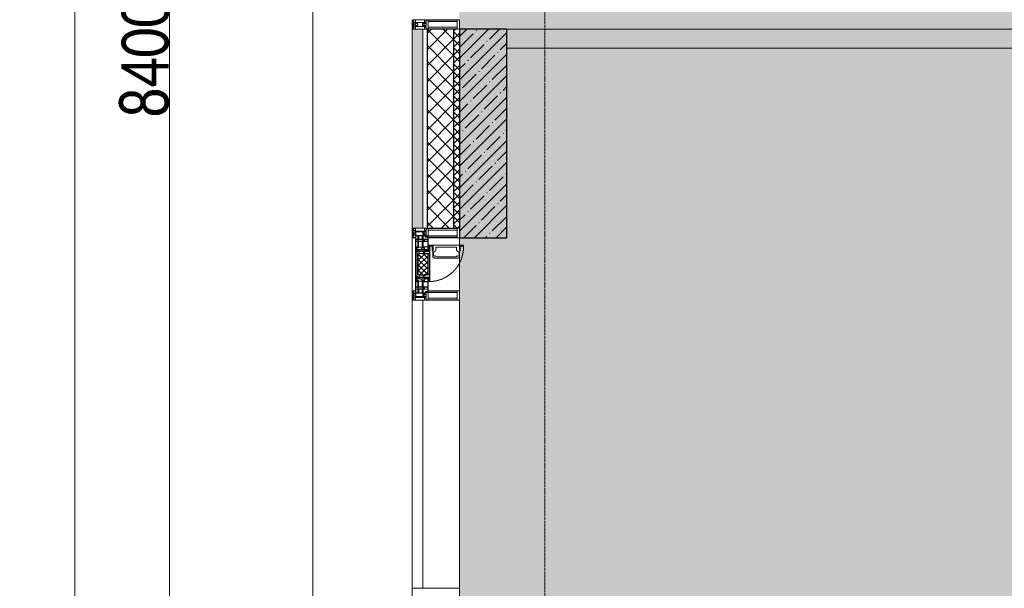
# Model space of a CAD drawing. Header units: millimetres. Extents: x -521669 to 178656, y -69521 to 500758.
# Tile 98 of 256: x -195077 to -189876, y 481613 to 484613. Entities that reach past the tile are written whole.
import ezdxf

# ---------------------------------------------------------------- set-up
doc = ezdxf.new("R2010")
doc.units = ezdxf.units.MM
doc.linetypes.add('-D1-02х01', pattern=[3, 2, -1])
doc.linetypes.add('-D1d1-15x02', pattern=[19, 15, -2, 0, -2])
doc.layers.get('Defpoints').update_dxf_attribs({"color": 31})
for name, color, linetype, lineweight in [('_0', 7, 'Continuous', 13), ('A-ANNO-DIMS', 8, 'Continuous', 5), ('A-DETL-GENF', 7, 'Continuous', 5), ('A-DETL-MBND', 7, 'Continuous', 9), ('A-GLAZ', 7, 'Continuous', 5), ('A-GLAZ-CURT', 8, 'Continuous', 5), ('A-GLAZ-CWMG', 8, 'Continuous', 5), ('A-WALL', 7, 'Continuous', 5), ('A-WALL-FNSH', 8, 'Continuous', 5), ('I-WALL', 7, 'Continuous', 5), ('S-COLS', 7, 'Continuous', 5), ('S-GRID', 7, 'Continuous', 5), ('Ограждение', 7, 'Continuous', 5)]:
    doc.layers.add(name, color=color, linetype=linetype, lineweight=lineweight)
doc.styles.add('Calibri Light', font='calibril.ttf', dxfattribs={"width": 0.8, "height": 250})
doc.dimstyles.new('2_5', dxfattribs={"dimscale": 304.8, "dimtxt": 294.337106, "dimasz": 0.492126, "dimexe": 0.492126, "dimexo": 0.492126, "dimgap": 0, "dimtad": 1, "dimdec": 0, "dimrnd": 5, "dimdsep": 46, "dimtxsty": 'Calibri Light', "dimblk1": 'OBLIQUE', "dimblk2": 'OBLIQUE', "dimsah": 1, "dimcen": 0.09, "dimdle": 0.492126, "dimazin": 0, "dimtfac": 1, "dimtdec": 4, "dimtix": 1, "dimtmove": 0, "dimatfit": 3, "dimfxl": 1, "dimtvp": 1, "dimtolj": 1, "dimtzin": 0, "dimlwd": 5, "dimlwe": 5, "dimarcsym": 2})

# ---------------------------------------------------------------- blocks, each defined once
blk = doc.blocks.new('System Panel - A_PAN_Glass_Зеркальное-V27-50_AS_M_L34')
at = {"layer": 'A-GLAZ-CURT'}
for p, q in [((760, 0), (-760, 0)), ((-760, 0), (-760, -55)), ((760, -55), (760, 0)), ((-760, -55), (760, -55))]:
    blk.add_line(p, q, dxfattribs=at)
blk = doc.blocks.new('Rectangular Mullion - R_StandardFrame_50Wx250H-3403389-50_AS_M_L34')
at = {"layer": 'A-GLAZ-CWMG'}
blk.add_line((-500, 26770), (-500, 25250), dxfattribs=at)
blk = doc.blocks.new('Rectangular Mullion - 50Wx250H-V6-50_AS_M_L34')
at = {"layer": 'A-DETL-GENF'}
for p, q in [((-25, 84), (-25, 250)), ((-25, 250), (0, 250)), ((-23, 237.3), (0, 237.3)), ((-23, 237.3), (-23, 84)), ((-14.9, 84), (-14.9, 237.3)), ((25, 250), (0, 250)), ((23, 237.3), (0, 237.3)), ((14.9, 84), (14.9, 237.3)), ((23, 237.3), (23, 73.6)), ((25, 65.2), (25, 250)), ((0, 84), (-15, 84)), ((-0.5, 73.6), (-15, 73.6)), ((-10, 71.3), (-12, 71.3)), ((-10, 57.4), (-10, 71.3)), ((-7, 65.2), (-5.9, 67.3)), ((-7, 65.2), (-7, 57)), ((-4.1, 67.3), (-5.9, 67.3)), ((-4.1, 67.3), (-2.9, 65.1)), ((-2.9, 65.1), (-2.9, 57)), ((0, 84), (23, 84)), ((0.5, 73.6), (23, 73.6)), ((4.1, 67.3), (2.9, 65.1)), ((2.9, 65.1), (2.9, 57)), ((4.1, 67.3), (5.9, 67.3)), ((7, 65.2), (5.9, 67.3)), ((7, 65.2), (7, 54.7)), ((8.7, 53), (7, 54.7)), ((8.7, 53), (10, 53)), ((10, 71.3), (14, 71.3)), ((10, 53), (10, 71.3)), ((10, 53), (10, 17)), ((14, 71.3), (14, 65.2)), ((14, 65.2), (25, 65.2)), ((-23.8, 14.6), (-25, 14.2)), ((-25, 0), (-25, 14.2)), ((-23.8, 17), (-23.8, 14.6)), ((-22.5, 10.6), (-23.8, 14.6)), ((-22.5, 10.6), (-23.7, 9.9)), ((-23.7, 1.3), (-23.7, 9.9)), ((-23.7, 1.3), (-11.8, 1.3)), ((-23.2, 10.2), (-22.5, 8)), ((-22.5, 8), (-22.5, 4.5)), ((-21.3, 4.5), (-22.5, 4.5)), ((-22.3, 17), (-22.3, 16)), ((-22.3, 16), (-21.3, 16)), ((-19.9, 17), (-21.3, 16)), ((-21.3, 4.5), (-21.3, 6.5)), ((-21.3, 6.5), (-14.2, 6.5)), ((-7.4, 16.6), (-18.4, 16.6)), ((-14.2, 6.5), (-14.2, 4.5)), ((-13.2, 4.5), (-14.2, 4.5)), ((-13.2, 4.5), (-12.2, 7.2)), ((-12.7, 7.6), (-11.3, 11.4)), ((-12.7, 7.6), (-11.8, 6.9)), ((-12.2, 9), (-12.2, 14.8)), ((-12.2, 14.8), (0, 14.8)), ((-11.8, 1.3), (-11.8, 6.9)), ((-10.5, 11.2), (-11.3, 11.4)), ((-10.5, 1.5), (-10.5, 11.2)), ((-4.8, 1.5), (-10.5, 1.5)), ((0, 8), (-4.8, 8)), ((-4.8, 1.5), (-4.8, 8)), ((-2.6, 16.8), (0, 16.8)), ((2.6, 16.8), (0, 16.8)), ((0, 14.8), (0, 16.8)), ((0, 14.8), (0, 16.8)), ((12.2, 14.8), (0, 14.8)), ((0, 0), (0, 8)), ((0, 8), (4.8, 8)), ((0, 0), (0, 8)), ((4.8, 1.5), (4.8, 8)), ((4.8, 1.5), (10.5, 1.5)), ((8.5, 23), (6, 25.5)), ((6, 18), (7.4, 18)), ((7.4, 18), (7.4, 16.6)), ((7.4, 16.6), (18.4, 16.6)), ((7.5, 18.5), (8.5, 18.5)), ((7.5, 17), (7.5, 18.5)), ((10, 17), (7.5, 17)), ((8.5, 18.5), (8.5, 23)), ((10.5, 11.2), (11.3, 11.4)), ((10.5, 1.5), (10.5, 11.2)), ((12.7, 7.6), (11.3, 11.4)), ((12.7, 7.6), (11.8, 6.9)), ((11.8, 1.3), (11.8, 6.9)), ((23.7, 1.3), (11.8, 1.3)), ((12.2, 9), (12.2, 14.8)), ((13.2, 4.5), (12.2, 7.2)), ((13.2, 4.5), (14.2, 4.5)), ((21.3, 6.5), (14.2, 6.5)), ((14.2, 6.5), (14.2, 4.5)), ((18.4, 16.6), (19, 17.6)), ((19, 17.6), (21.3, 16)), ((22.3, 16), (21.3, 16)), ((21.3, 4.5), (21.3, 6.5)), ((21.3, 4.5), (22.5, 4.5)), ((22.3, 17), (22.3, 16)), ((22.3, 17), (23.8, 17)), ((22.5, 10.6), (23.8, 14.6)), ((22.5, 10.6), (23.7, 9.9)), ((23.2, 10.2), (22.5, 8)), ((22.5, 8), (22.5, 4.5)), ((23.7, 1.3), (23.7, 9.9)), ((23.8, 17), (23.8, 14.6)), ((23.8, 14.6), (25, 14.2)), ((25, 0), (25, 14.2)), ((-25, 0), (0, 0)), ((25, 0), (0, 0))]:
    blk.add_line(p, q, dxfattribs=at)
for centre, start, end in [((-0.5, 73.1), 360, 90), ((0.5, 73.1), 90, 180)]:
    blk.add_arc(centre, 0.5, start, end, dxfattribs=at)
blk = doc.blocks.new('Rectangular Mullion - R_StandardFrame_50Wx250H-4170252-50_AS_M_L34')
at = {"layer": 'A-GLAZ-CWMG', "lineweight": 9}
for p, q in [((-50, 84), (-50, 250)), ((-50, 250), (0, 250)), ((0, 250), (0, 0)), ((-50, 0), (-50, 17)), ((0, 0), (-50, 0))]:
    blk.add_line(p, q, dxfattribs=at)
blk = doc.blocks.new('A_PAN_Створка - 383мм-V31-50_AS_M_L34')
at = {"layer": 'A-GLAZ-CURT'}
h = blk.add_hatch(dxfattribs=at)
h.set_pattern_fill('FP_21', color=256, style=0, pattern_type=2)
h.set_pattern_definition([(315, (-23960, -750), (14.142136, 14.142136), []), (45, (-23960, -750), (-14.142136, 14.142136), [])])
h.paths.add_polyline_path([(-57.2, -60.8), (-54.6, -63.4), (-53.6, -82.7), (54.6, -81.8), (55.5, -62.5), (57.2, -60.8), (57.2, -36.4), (54.9, -34.1), (54.5, -31.8), (-54.5, -31.8), (-54.9, -34.1), (-57.2, -36.4), (-57.2, -49.4)])
at = {"layer": 'A-DETL-GENF'}
for p, q in [((-70, -32.1), (-61.4, -23.5)), ((-70, -62.5), (-70, -32.1)), ((-67.8, -38.3), (-65.7, -37.4)), ((-67.8, -55.7), (-67.8, -38.3)), ((-65.7, -37.4), (-60.8, -34.7)), ((61.4, -23.5), (-61.4, -23.5)), ((-60.8, -34.7), (-57.3, -35.9)), ((-55.2, -33.8), (-57.3, -35.9)), ((-54.9, -34.1), (-57.2, -36.4)), ((-57.2, -36.4), (-57.2, -60.8)), ((-55.2, -33.8), (-54.8, -31.5)), ((-54.9, -25.8), (-53.9, -24.8)), ((-54.9, -29.5), (-54.9, -25.8)), ((-53.9, -30.5), (-54.9, -29.5)), ((-54.5, -31.8), (-54.9, -34.1)), ((0, -31.5), (-54.8, -31.5)), ((54.5, -31.8), (-54.5, -31.8)), ((-53.9, -24.8), (53.9, -24.8)), ((53.9, -30.5), (-53.9, -30.5)), ((0, -31.5), (54.8, -31.5)), ((54.9, -25.8), (53.9, -24.8)), ((53.9, -30.5), (54.9, -29.5)), ((54.9, -34.1), (54.5, -31.8)), ((55.2, -33.8), (54.8, -31.5)), ((54.9, -29.5), (54.9, -25.8)), ((57.2, -36.4), (54.9, -34.1)), ((55.2, -33.8), (57.3, -35.9)), ((57.2, -60.8), (57.2, -36.4)), ((60.8, -34.7), (57.3, -35.9)), ((65.7, -37.4), (60.8, -34.7)), ((70, -32.1), (61.4, -23.5)), ((67.8, -38.3), (65.7, -37.4)), ((67.8, -55.7), (67.8, -38.3)), ((70, -62.5), (70, -32.1)), ((-91.5, -87.5), (-73.9, -87.5)), ((-91.5, -92), (-91.5, -87.5)), ((-91.5, -92), (91.5, -92)), ((-83.4, -90.3), (-83.4, -87.5)), ((-83.4, -90.3), (-69.4, -90.3)), ((-73.9, -62.5), (-70, -62.5)), ((-73.9, -87.5), (-73.9, -62.5)), ((-69.4, -66.5), (-73.9, -66.5)), ((-73.9, -81.5), (-69.4, -81.5)), ((-69.4, -85.5), (-73.9, -85.5)), ((-69.4, -81.5), (-69.4, -66.5)), ((-69.4, -90.3), (-69.4, -85.5)), ((-61.7, -62.5), (-67.9, -62.5)), ((-67.9, -62.5), (-67.9, -89.3)), ((-67.9, -89.3), (-66.9, -90.3)), ((-66, -56.5), (-67.8, -55.7)), ((-66.9, -90.3), (-57.4, -90.3)), ((-66, -56.5), (-62, -59.1)), ((-62, -59.1), (-60.7, -61)), ((-61.7, -64.9), (-61.7, -62.5)), ((-60.1, -67.7), (-61.7, -64.9)), ((-60.7, -61), (-57.4, -61)), ((-56.4, -67.7), (-60.1, -67.7)), ((-57.4, -61), (-54.9, -63.5)), ((-57.4, -90.3), (-56.4, -89.4)), ((-57.2, -60.8), (-54.6, -63.4)), ((-56.4, -89.4), (-56.4, -67.7)), ((-54.9, -63.5), (-54.9, -81.9)), ((-54.9, -81.9), (-53.8, -83)), ((-54.9, -85.6), (-53.9, -84.6)), ((-54.9, -89.3), (-54.9, -85.6)), ((-53.9, -90.3), (-54.9, -89.3)), ((-54.6, -63.4), (-54.6, -81.8)), ((-54.6, -81.8), (-53.6, -82.7)), ((-53.9, -84.6), (53.9, -84.6)), ((53.9, -90.3), (-53.9, -90.3)), ((53.8, -83), (-53.8, -83)), ((-53.6, -82.7), (53.6, -82.7)), ((53.6, -82.7), (54.6, -81.8)), ((54.9, -81.9), (53.8, -83)), ((54.9, -85.6), (53.9, -84.6)), ((53.9, -90.3), (54.9, -89.3)), ((54.6, -63.4), (57.2, -60.8)), ((54.6, -81.8), (54.6, -63.4)), ((57.4, -61), (54.9, -63.5)), ((54.9, -63.5), (54.9, -81.9)), ((54.9, -89.3), (54.9, -85.6)), ((56.4, -67.7), (60.1, -67.7)), ((56.4, -89.4), (56.4, -67.7)), ((57.4, -90.3), (56.4, -89.4)), ((60.7, -61), (57.4, -61)), ((66.9, -90.3), (57.4, -90.3)), ((60.1, -67.7), (61.7, -64.9)), ((62, -59.1), (60.7, -61)), ((61.7, -62.5), (67.9, -62.5)), ((61.7, -64.9), (61.7, -62.5)), ((66, -56.5), (62, -59.1)), ((66, -56.5), (67.8, -55.7)), ((67.9, -89.3), (66.9, -90.3)), ((67.9, -62.5), (67.9, -89.3)), ((69.4, -66.5), (73.9, -66.5)), ((69.4, -81.5), (69.4, -66.5)), ((73.9, -81.5), (69.4, -81.5)), ((69.4, -85.5), (73.9, -85.5)), ((69.4, -90.3), (69.4, -85.5)), ((83.4, -90.3), (69.4, -90.3)), ((73.9, -62.5), (70, -62.5)), ((73.9, -87.5), (73.9, -62.5)), ((91.5, -87.5), (73.9, -87.5)), ((83.4, -90.3), (83.4, -87.5)), ((91.5, -92), (91.5, -87.5))]:
    blk.add_line(p, q, dxfattribs=at)
at = {"layer": 'A-DETL-GENF', "color": 9, "true_color": 0xc8c8c8}
for p, q in [((95.1, -87.5), (95.1, -105.1)), ((99.6, -87.5), (95.1, -87.5)), ((97.9, -95.6), (95.1, -95.6)), ((97.9, -95.6), (97.9, -109.6)), ((99.6, -270.5), (99.6, -87.5)), ((39.7, -109), (31.1, -117.6)), ((31.1, -117.6), (31.1, -240.4)), ((41.4, -123.8), (39.1, -124.2)), ((39.1, -179), (39.1, -124.2)), ((70.1, -109), (39.7, -109)), ((41.4, -123.8), (43.5, -121.7)), ((45, -113.3), (42.3, -118.2)), ((42.3, -118.2), (43.5, -121.7)), ((45.9, -111.2), (45, -113.3)), ((63.3, -111.2), (45.9, -111.2)), ((64.1, -113), (63.3, -111.2)), ((64.1, -113), (66.7, -117)), ((66.7, -117), (68.6, -118.3)), ((68.6, -118.3), (68.6, -121.6)), ((68.6, -121.6), (71.1, -124.1)), ((70.1, -105.1), (70.1, -109)), ((95.1, -105.1), (70.1, -105.1)), ((71.1, -124.1), (89.5, -124.1)), ((74.1, -109.6), (74.1, -105.1)), ((89.1, -109.6), (74.1, -109.6)), ((89.1, -105.1), (89.1, -109.6)), ((89.5, -124.1), (90.6, -125.2)), ((90.6, -125.2), (90.6, -232.8)), ((93.1, -109.6), (93.1, -105.1)), ((97.9, -109.6), (93.1, -109.6)), ((39.1, -179), (39.1, -233.8)), ((39.7, -249), (31.1, -240.4)), ((41.4, -234.2), (39.1, -233.8)), ((70.1, -249), (39.7, -249)), ((41.4, -234.2), (43.5, -236.3)), ((42.3, -239.8), (43.5, -236.3)), ((45, -244.7), (42.3, -239.8)), ((45.9, -246.8), (45, -244.7)), ((63.3, -246.8), (45.9, -246.8)), ((64.1, -245), (63.3, -246.8)), ((64.1, -245), (66.7, -241)), ((66.7, -241), (68.6, -239.7)), ((68.6, -236.4), (71.1, -233.9)), ((68.6, -239.7), (68.6, -236.4)), ((70.1, -252.9), (70.1, -249)), ((95.1, -252.9), (70.1, -252.9)), ((71.1, -233.9), (89.5, -233.9)), ((74.1, -248.4), (74.1, -252.9)), ((89.1, -248.4), (74.1, -248.4)), ((89.1, -252.9), (89.1, -248.4)), ((89.5, -233.9), (90.6, -232.8)), ((93.1, -248.4), (93.1, -252.9)), ((97.9, -248.4), (93.1, -248.4)), ((95.1, -270.5), (95.1, -252.9)), ((97.9, -262.4), (97.9, -248.4)), ((97.9, -262.4), (95.1, -262.4)), ((99.6, -270.5), (95.1, -270.5))]:
    blk.add_line(p, q, dxfattribs=at)
at = {"layer": 'A-GLAZ'}
for p, q in [((-67.9, -17), (-171, -17)), ((-171, -17), (-171, -57)), ((-171, -18.5), (-153.5, -18.5)), ((-153.5, -18.5), (-152, -20)), ((-152, -20), (-152, -73.5)), ((-150.5, -17), (-150.5, -29.4)), ((-132.4, -18.6), (-150.5, -18.6)), ((-150.5, -29.4), (-132.4, -29.4)), ((-150.5, -33.6), (-150.5, -68)), ((-136.3, -33.6), (-150.5, -33.6)), ((-137.2, -31), (-135.8, -35)), ((-132.5, -31), (-137.2, -31)), ((-137.2, -54.8), (-135.8, -50.8)), ((-132.1, -36.8), (-135.8, -35)), ((-132.1, -49), (-135.8, -50.8)), ((-132.5, -31.9), (-133.4, -33.7)), ((-133.4, -33.7), (-130.1, -35.3)), ((-133.4, -52), (-130.1, -50.4)), ((-132.5, -31.9), (-132.5, -31)), ((-132.4, -29.4), (-132.4, -18.6)), ((-132.1, -49), (-132.1, -36.8)), ((-131, -18.2), (-131, -29.5)), ((-120.8, -18.2), (-131, -18.2)), ((-131, -29.5), (-120.8, -29.5)), ((-131, -30.9), (-131, -33)), ((-120.8, -30.9), (-131, -30.9)), ((-129.4, -34.6), (-131, -33)), ((-129.4, -51.1), (-131, -52.7)), ((-130.1, -35.3), (-129.4, -34.6)), ((-130.1, -35.3), (-130.1, -50.4)), ((-130.1, -50.4), (-129.4, -51.1)), ((-122.4, -34.6), (-120.8, -33)), ((-121.7, -35.3), (-122.4, -34.6)), ((-121.7, -50.4), (-122.4, -51.1)), ((-122.4, -51.1), (-120.8, -52.7)), ((-118.4, -33.7), (-121.7, -35.3)), ((-121.7, -35.3), (-121.7, -50.4)), ((-118.4, -52), (-121.7, -50.4)), ((-120.8, -18.2), (-120.8, -29.5)), ((-120.8, -30.9), (-120.8, -33)), ((-119.7, -36.8), (-115.9, -35)), ((-119.7, -49), (-119.7, -36.8)), ((-119.7, -49), (-115.9, -50.8)), ((-119.3, -18.6), (-92.5, -18.6)), ((-119.3, -29.4), (-119.3, -18.6)), ((-92.5, -29.4), (-119.3, -29.4)), ((-119.3, -31), (-114.6, -31)), ((-119.3, -31.9), (-119.3, -31)), ((-119.3, -31.9), (-118.4, -33.7)), ((-114.6, -31), (-115.9, -35)), ((-114.6, -54.8), (-115.9, -50.8)), ((-94.1, -33.5), (-115.4, -33.5)), ((-89.9, -35.1), (-94.1, -33.5)), ((-89.9, -50.9), (-94.1, -52.5)), ((-92.5, -18.6), (-92.5, -29.4)), ((-90.8, -18.5), (-90.8, -29.4)), ((-87.3, -18.5), (-90.8, -18.5)), ((-90.8, -29.4), (-85.9, -29.4)), ((-89.9, -32.5), (-89.9, -35.1)), ((-85.9, -32.5), (-89.9, -32.5)), ((-89.9, -35.1), (-89.9, -50.9)), ((-89.9, -52.2), (-89.9, -50.9)), ((-87.3, -20.4), (-87.3, -18.5)), ((-87.3, -20.4), (-87.3, -21.9)), ((-84.8, -20.4), (-87.3, -20.4)), ((-87.3, -21.9), (-85.9, -21.9)), ((-85.9, -18.2), (-85.9, -20.4)), ((-75.9, -18.2), (-85.9, -18.2)), ((-85.9, -21.9), (-85.9, -29.4)), ((-85.9, -29.4), (-85.9, -32.5)), ((-85.9, -53.5), (-78, -45.6)), ((-83.4, -20.4), (-84.8, -20.4)), ((-70, -33.8), (-83.4, -20.4)), ((-78, -84), (-78, -23.5)), ((-78, -23.5), (-67.9, -23.5)), ((-78, -36.8), (-70, -36.8)), ((-78, -45.6), (-78, -36.8)), ((-75.9, -21.5), (-75.9, -18.2)), ((-75.9, -21.5), (-75.9, -23.5)), ((-74.9, -21.5), (-75.9, -21.5)), ((-75.9, -23.5), (-73, -23.5)), ((-74.9, -17.9), (-74.9, -21.5)), ((-68.9, -17.9), (-74.9, -17.9)), ((-67.2, -29.3), (-73, -23.5)), ((-61.4, -23.5), (-70, -32.1)), ((-70, -32.1), (-70, -62.5)), ((-70, -36.8), (-70, -33.8)), ((-68.9, -21.5), (-68.9, -17.9)), ((-67.9, -21.5), (-68.9, -21.5)), ((67.9, -17), (-67.9, -17)), ((-61.4, -23.5), (-67.9, -17)), ((-67.9, -17), (-67.9, -23.5)), ((-67.9, -17), (67.9, -17)), ((-67.9, -21.5), (-67.9, -23.5)), ((-67.9, -23.5), (-64.6, -26.8)), ((-67.9, -23.5), (-64.6, -26.8)), ((-64.6, -26.8), (-67.2, -29.3)), ((-64.6, -26.8), (-61.4, -23.5)), ((61.4, -23.5), (-61.4, -23.5)), ((67.9, -17), (61.4, -23.5)), ((70, -32.1), (61.4, -23.5)), ((61.4, -23.5), (64.6, -26.8)), ((67.9, -23.5), (64.6, -26.8)), ((64.6, -26.8), (67.9, -23.5)), ((64.6, -26.8), (67.2, -29.3)), ((67.2, -29.3), (73, -23.5)), ((67.9, -23.5), (67.9, -17)), ((171, -17), (67.9, -17)), ((67.9, -21.5), (67.9, -23.5)), ((67.9, -21.5), (68.9, -21.5)), ((67.9, -23.5), (78, -23.5)), ((68.9, -17.9), (74.9, -17.9)), ((68.9, -21.5), (68.9, -17.9)), ((70, -33.8), (83.4, -20.4)), ((70, -62.5), (70, -32.1)), ((70, -36.8), (70, -33.8)), ((78, -36.8), (70, -36.8)), ((75.9, -23.5), (73, -23.5)), ((74.9, -17.9), (74.9, -21.5)), ((74.9, -21.5), (75.9, -21.5)), ((75.9, -18.2), (85.9, -18.2)), ((75.9, -21.5), (75.9, -18.2)), ((75.9, -21.5), (75.9, -23.5)), ((78, -23.5), (78, -84)), ((78, -45.6), (78, -36.8)), ((85.9, -53.5), (78, -45.6)), ((83.4, -20.4), (84.8, -20.4)), ((84.8, -20.4), (87.3, -20.4)), ((85.9, -18.2), (85.9, -20.4)), ((85.9, -21.9), (85.9, -29.4)), ((87.3, -21.9), (85.9, -21.9)), ((85.9, -29.4), (85.9, -32.5)), ((90.8, -29.4), (85.9, -29.4)), ((85.9, -32.5), (89.9, -32.5)), ((87.3, -18.5), (90.8, -18.5)), ((87.3, -20.4), (87.3, -18.5)), ((87.3, -20.4), (87.3, -21.9)), ((89.9, -32.5), (89.9, -35.1)), ((89.9, -35.1), (94.1, -33.5)), ((89.9, -35.1), (89.9, -50.9)), ((89.9, -50.9), (94.1, -52.5)), ((89.9, -52.2), (89.9, -50.9)), ((90.8, -18.5), (90.8, -29.4)), ((92.5, -18.6), (92.5, -29.4)), ((119.3, -18.6), (92.5, -18.6)), ((92.5, -29.4), (119.3, -29.4)), ((94.1, -33.5), (115.4, -33.5)), ((114.6, -31), (115.9, -35)), ((119.3, -31), (114.6, -31)), ((114.6, -54.8), (115.9, -50.8)), ((119.7, -36.8), (115.9, -35)), ((119.7, -49), (115.9, -50.8)), ((119.3, -31.9), (118.4, -33.7)), ((118.4, -33.7), (121.7, -35.3)), ((118.4, -52), (121.7, -50.4)), ((119.3, -29.4), (119.3, -18.6)), ((119.3, -31.9), (119.3, -31)), ((119.7, -49), (119.7, -36.8)), ((120.8, -18.2), (120.8, -29.5)), ((120.8, -18.2), (131, -18.2)), ((131, -29.5), (120.8, -29.5)), ((120.8, -30.9), (120.8, -33)), ((120.8, -30.9), (131, -30.9)), ((122.4, -34.6), (120.8, -33)), ((122.4, -51.1), (120.8, -52.7)), ((121.7, -35.3), (122.4, -34.6)), ((121.7, -35.3), (121.7, -50.4)), ((121.7, -50.4), (122.4, -51.1)), ((129.4, -34.6), (131, -33)), ((130.1, -35.3), (129.4, -34.6)), ((130.1, -50.4), (129.4, -51.1)), ((129.4, -51.1), (131, -52.7)), ((133.4, -33.7), (130.1, -35.3)), ((130.1, -35.3), (130.1, -50.4)), ((133.4, -52), (130.1, -50.4)), ((131, -18.2), (131, -29.5)), ((131, -30.9), (131, -33)), ((132.1, -36.8), (135.8, -35)), ((132.1, -49), (132.1, -36.8)), ((132.1, -49), (135.8, -50.8)), ((132.4, -18.6), (150.5, -18.6)), ((132.4, -29.4), (132.4, -18.6)), ((150.5, -29.4), (132.4, -29.4)), ((132.5, -31), (137.2, -31)), ((132.5, -31.9), (132.5, -31)), ((132.5, -31.9), (133.4, -33.7)), ((137.2, -31), (135.8, -35)), ((137.2, -54.8), (135.8, -50.8)), ((136.3, -33.6), (150.5, -33.6)), ((150.5, -17), (150.5, -29.4)), ((150.5, -33.6), (150.5, -68)), ((153.5, -18.5), (152, -20)), ((152, -20), (152, -73.5)), ((171, -18.5), (153.5, -18.5)), ((171, -57), (171, -17)), ((-171, -55.5), (-152, -55.5)), ((-171, -57), (-156, -57)), ((-153, -60), (-153, -73.5)), ((-153, -73.5), (-150, -73.5)), ((-136.4, -52.4), (-150.5, -52.4)), ((-150.5, -56.6), (-132.4, -56.6)), ((-150.5, -68), (-143.5, -68)), ((-150.5, -69.5), (-150.5, -73.5)), ((-145, -69.5), (-150.5, -69.5)), ((-150, -73.5), (-150, -84)), ((-150, -84), (-78, -84)), ((-148.5, -81), (-148.5, -82.5)), ((-143.5, -81), (-148.5, -81)), ((-148.5, -82.5), (-132.4, -82.5)), ((-145, -69.5), (-145, -79.5)), ((-143.5, -68), (-143.5, -81)), ((-132.5, -54.8), (-137.2, -54.8)), ((-132.5, -53.8), (-133.4, -52)), ((-132.5, -53.8), (-132.5, -54.8)), ((-132.4, -56.6), (-132.4, -82.5)), ((-131, -55.1), (-131, -52.7)), ((-120.8, -55.1), (-131, -55.1)), ((-131, -56.5), (-131, -62.6)), ((-131, -56.5), (-120.8, -56.5)), ((-120.8, -62.6), (-131, -62.6)), ((-131, -64.6), (-120.8, -64.6)), ((-131, -82.5), (-131, -64.6)), ((-131, -82.5), (-120.8, -82.5)), ((-120.8, -55.1), (-120.8, -52.7)), ((-120.8, -56.5), (-120.8, -62.6)), ((-120.8, -82.5), (-120.8, -64.6)), ((-119.3, -53.8), (-118.4, -52)), ((-119.3, -53.8), (-119.3, -54.8)), ((-119.3, -54.8), (-114.6, -54.8)), ((-119.3, -56.6), (-119.3, -82.5)), ((-92.5, -56.6), (-119.3, -56.6)), ((-119.3, -82.5), (-92.5, -82.5)), ((-94.1, -52.5), (-115.3, -52.5)), ((-92.5, -56.6), (-92.5, -82.5)), ((-73.9, -87.5), (-91.5, -87.5)), ((-91.5, -87.5), (-91.5, -92)), ((-91.5, -92), (91.5, -92)), ((-90.8, -56.6), (-85.9, -56.6)), ((-90.8, -62.7), (-90.8, -56.6)), ((-80.4, -62.7), (-90.8, -62.7)), ((-90.8, -64.6), (-90.8, -82.5)), ((-80.1, -64.6), (-90.8, -64.6)), ((-90.8, -82.5), (-79.5, -82.5)), ((-89.9, -52.2), (-88.6, -53.5)), ((-85.9, -53.5), (-88.6, -53.5)), ((-85.9, -56.6), (-85.9, -53.5)), ((-78, -84), (-85, -84)), ((-85, -84), (-85, -87.5)), ((-85, -87.5), (-78, -87.5)), ((-80.4, -61.1), (-80.4, -62.7)), ((-78, -61.1), (-80.4, -61.1)), ((-80.1, -66.1), (-80.1, -64.6)), ((-78, -66.1), (-80.1, -66.1)), ((-79.5, -80.6), (-78, -80.6)), ((-79.5, -82.5), (-79.5, -80.6)), ((-78, -66.1), (-78, -61.1)), ((-78, -87.5), (-78, -84)), ((-78, -84), (-73.9, -84)), ((-70, -62.5), (-73.9, -62.5)), ((-73.9, -62.5), (-73.9, -87.5)), ((73.9, -62.5), (70, -62.5)), ((73.9, -87.5), (73.9, -62.5)), ((73.9, -84), (78, -84)), ((91.5, -87.5), (73.9, -87.5)), ((78, -61.1), (80.4, -61.1)), ((78, -66.1), (78, -61.1)), ((78, -66.1), (80.1, -66.1)), ((79.5, -80.6), (78, -80.6)), ((78, -87.5), (78, -84)), ((78, -84), (85, -84)), ((78, -84), (150, -84)), ((85, -87.5), (78, -87.5)), ((79.5, -82.5), (79.5, -80.6)), ((90.8, -82.5), (79.5, -82.5)), ((80.1, -64.6), (90.8, -64.6)), ((80.1, -66.1), (80.1, -64.6)), ((80.4, -61.1), (80.4, -62.7)), ((80.4, -62.7), (90.8, -62.7)), ((85, -84), (85, -87.5)), ((85.9, -53.5), (88.6, -53.5)), ((85.9, -56.6), (85.9, -53.5)), ((90.8, -56.6), (85.9, -56.6)), ((89.9, -52.2), (88.6, -53.5)), ((90.8, -62.7), (90.8, -56.6)), ((90.8, -64.6), (90.8, -82.5)), ((91.5, -92), (91.5, -87.5)), ((92.5, -56.6), (119.3, -56.6)), ((92.5, -56.6), (92.5, -82.5)), ((119.3, -82.5), (92.5, -82.5)), ((94.1, -52.5), (115.3, -52.5)), ((119.3, -54.8), (114.6, -54.8)), ((119.3, -53.8), (118.4, -52)), ((119.3, -53.8), (119.3, -54.8)), ((119.3, -56.6), (119.3, -82.5)), ((120.8, -55.1), (120.8, -52.7)), ((120.8, -55.1), (131, -55.1)), ((120.8, -56.5), (120.8, -62.6)), ((131, -56.5), (120.8, -56.5)), ((120.8, -62.6), (131, -62.6)), ((120.8, -82.5), (120.8, -64.6)), ((131, -64.6), (120.8, -64.6)), ((131, -82.5), (120.8, -82.5)), ((131, -55.1), (131, -52.7)), ((131, -56.5), (131, -62.6)), ((131, -82.5), (131, -64.6)), ((150.5, -56.6), (132.4, -56.6)), ((132.4, -56.6), (132.4, -82.5)), ((148.5, -82.5), (132.4, -82.5)), ((132.5, -53.8), (133.4, -52)), ((132.5, -53.8), (132.5, -54.8)), ((132.5, -54.8), (137.2, -54.8)), ((136.4, -52.4), (150.5, -52.4)), ((143.5, -68), (143.5, -81)), ((150.5, -68), (143.5, -68)), ((143.5, -81), (148.5, -81)), ((145, -69.5), (150.5, -69.5)), ((145, -69.5), (145, -79.5)), ((148.5, -81), (148.5, -82.5)), ((150, -84), (150, -73.5)), ((150, -73.5), (153, -73.5)), ((150.5, -69.5), (150.5, -73.5)), ((171, -55.5), (152, -55.5)), ((153, -73.5), (153, -60)), ((156, -57), (171, -57))]:
    blk.add_line(p, q, dxfattribs=at)
for centre, start, end in [((-156, -60), 0, 90), ((156, -60), 90, 180)]:
    blk.add_arc(centre, 3, start, end, dxfattribs=at)
at = {"layer": 'A-GLAZ', "linetype": '-D1-02х01'}
blk.add_arc((91.4, -87.5), 183, 181.4091, 271.1445, dxfattribs=at)
blk = doc.blocks.new('Rectangular Mullion - 50Wx250H-V7-50_AS_M_L34')
at = {"layer": 'A-DETL-GENF'}
for p, q in [((-25, 65.2), (-25, 250)), ((-25, 250), (0, 250)), ((-23, 237.3), (0, 237.3)), ((-23, 237.3), (-23, 73.6)), ((-14.9, 84), (-14.9, 237.3)), ((25, 250), (0, 250)), ((23, 237.3), (0, 237.3)), ((14.9, 84), (14.9, 237.3)), ((23, 237.3), (23, 84)), ((25, 84), (25, 250)), ((-14, 65.2), (-25, 65.2)), ((0, 84), (-23, 84)), ((-0.5, 73.6), (-23, 73.6)), ((-14, 71.3), (-14, 65.2)), ((-10, 71.3), (-14, 71.3)), ((-10, 53), (-10, 71.3)), ((-8.7, 53), (-10, 53)), ((-10, 53), (-10, 17)), ((-8.7, 53), (-7, 54.7)), ((-7, 65.2), (-5.9, 67.3)), ((-7, 65.2), (-7, 54.7)), ((-4.1, 67.3), (-5.9, 67.3)), ((-4.1, 67.3), (-2.9, 65.1)), ((-2.9, 65.1), (-2.9, 57)), ((0, 84), (15, 84)), ((0.5, 73.6), (15, 73.6)), ((4.1, 67.3), (2.9, 65.1)), ((2.9, 65.1), (2.9, 57)), ((4.1, 67.3), (5.9, 67.3)), ((7, 65.2), (5.9, 67.3)), ((7, 65.2), (7, 57)), ((10, 71.3), (12, 71.3)), ((10, 57.4), (10, 71.3)), ((-23.8, 14.6), (-25, 14.2)), ((-25, 0), (-25, 14.2)), ((-22.3, 17), (-23.8, 17)), ((-23.8, 17), (-23.8, 14.6)), ((-22.5, 10.6), (-23.8, 14.6)), ((-22.5, 10.6), (-23.7, 9.9)), ((-23.7, 1.3), (-23.7, 9.9)), ((-23.7, 1.3), (-11.8, 1.3)), ((-23.2, 10.2), (-22.5, 8)), ((-22.5, 8), (-22.5, 4.5)), ((-21.3, 4.5), (-22.5, 4.5)), ((-22.3, 17), (-22.3, 16)), ((-22.3, 16), (-21.3, 16)), ((-19, 17.6), (-21.3, 16)), ((-21.3, 4.5), (-21.3, 6.5)), ((-21.3, 6.5), (-14.2, 6.5)), ((-18.4, 16.6), (-19, 17.6)), ((-7.4, 16.6), (-18.4, 16.6)), ((-14.2, 6.5), (-14.2, 4.5)), ((-13.2, 4.5), (-14.2, 4.5)), ((-13.2, 4.5), (-12.2, 7.2)), ((-12.7, 7.6), (-11.3, 11.4)), ((-12.7, 7.6), (-11.8, 6.9)), ((-12.2, 9), (-12.2, 14.8)), ((-12.2, 14.8), (0, 14.8)), ((-11.8, 1.3), (-11.8, 6.9)), ((-10.5, 11.2), (-11.3, 11.4)), ((-10.5, 1.5), (-10.5, 11.2)), ((-4.8, 1.5), (-10.5, 1.5)), ((-10, 17), (-7.5, 17)), ((-8.5, 23), (-6, 25.5)), ((-8.5, 18.5), (-8.5, 23)), ((-7.5, 18.5), (-8.5, 18.5)), ((-7.5, 17), (-7.5, 18.5)), ((-7.4, 18), (-7.4, 16.6)), ((-6, 18), (-7.4, 18)), ((0, 8), (-4.8, 8)), ((-4.8, 1.5), (-4.8, 8)), ((-2.6, 16.8), (0, 16.8)), ((2.6, 16.8), (0, 16.8)), ((0, 14.8), (0, 16.8)), ((0, 14.8), (0, 16.8)), ((12.2, 14.8), (0, 14.8)), ((0, 0), (0, 8)), ((0, 8), (4.8, 8)), ((0, 0), (0, 8)), ((4.8, 1.5), (4.8, 8)), ((4.8, 1.5), (10.5, 1.5)), ((7.4, 16.6), (18.4, 16.6)), ((10.5, 11.2), (11.3, 11.4)), ((10.5, 1.5), (10.5, 11.2)), ((12.7, 7.6), (11.3, 11.4)), ((12.7, 7.6), (11.8, 6.9)), ((11.8, 1.3), (11.8, 6.9)), ((23.7, 1.3), (11.8, 1.3)), ((12.2, 9), (12.2, 14.8)), ((13.2, 4.5), (12.2, 7.2)), ((13.2, 4.5), (14.2, 4.5)), ((21.3, 6.5), (14.2, 6.5)), ((14.2, 6.5), (14.2, 4.5)), ((19.9, 17), (21.3, 16)), ((22.3, 16), (21.3, 16)), ((21.3, 4.5), (21.3, 6.5)), ((21.3, 4.5), (22.5, 4.5)), ((22.3, 17), (22.3, 16)), ((22.5, 10.6), (23.8, 14.6)), ((22.5, 10.6), (23.7, 9.9)), ((23.2, 10.2), (22.5, 8)), ((22.5, 8), (22.5, 4.5)), ((23.7, 1.3), (23.7, 9.9)), ((23.8, 17), (23.8, 14.6)), ((23.8, 14.6), (25, 14.2)), ((25, 0), (25, 14.2)), ((-25, 0), (0, 0)), ((25, 0), (0, 0))]:
    blk.add_line(p, q, dxfattribs=at)
for centre, start, end in [((-0.5, 73.1), 360, 90), ((0.5, 73.1), 90, 180)]:
    blk.add_arc(centre, 0.5, start, end, dxfattribs=at)
blk = doc.blocks.new('Rectangular Mullion - R_StandardFrame_50Wx250H-4170250-50_AS_M_L34')
at = {"layer": 'A-GLAZ-CWMG', "lineweight": 9}
for p, q in [((-25, 0), (-25, 250)), ((-25, 250), (25, 250)), ((25, 250), (25, 84)), ((25, 0), (-25, 0)), ((25, 17), (25, 0))]:
    blk.add_line(p, q, dxfattribs=at)
blk = doc.blocks.new('Rectangular Mullion - R_StandardFrame_50Wx250H-3326791-50_AS_M_L34')
at = {"layer": 'A-GLAZ-CWMG'}
for p, q in [((13710.4, -500), (13670, -500)), ((13950, -500), (13739.9, -500)), ((13950, -750), (13670, -750))]:
    blk.add_line(p, q, dxfattribs=at)
blk = doc.blocks.new('Rectangular Mullion - 50Wx250H-2623690-50_AS_M_L34')
at = {"layer": 'A-DETL-GENF'}
for p, q in [((-25, 65.2), (-25, 250)), ((-25, 250), (0, 250)), ((-23, 237.3), (0, 237.3)), ((-23, 237.3), (-23, 73.6)), ((-14.9, 84), (-14.9, 237.3)), ((25, 250), (0, 250)), ((23, 237.3), (0, 237.3)), ((14.9, 84), (14.9, 237.3)), ((23, 237.3), (23, 73.6)), ((25, 65.2), (25, 250)), ((-14, 65.2), (-25, 65.2)), ((0, 84), (-23, 84)), ((-0.5, 73.6), (-23, 73.6)), ((-14, 71.3), (-14, 65.2)), ((-10, 71.3), (-14, 71.3)), ((-10, 53), (-10, 71.3)), ((-8.7, 53), (-10, 53)), ((-10, 53), (-10, 17)), ((-8.7, 53), (-7, 54.7)), ((-7, 65.2), (-5.9, 67.3)), ((-7, 65.2), (-7, 54.7)), ((-4.1, 67.3), (-5.9, 67.3)), ((-4.1, 67.3), (-2.9, 65.1)), ((-2.9, 65.1), (-2.9, 54.6)), ((-1.3, 53), (-2.9, 54.6)), ((0, 53), (-1.3, 53)), ((0, 84), (23, 84)), ((0, 53), (1.3, 53)), ((0.5, 73.6), (23, 73.6)), ((1.3, 53), (2.9, 54.6)), ((4.1, 67.3), (2.9, 65.1)), ((2.9, 65.1), (2.9, 54.6)), ((4.1, 67.3), (5.9, 67.3)), ((7, 65.2), (5.9, 67.3)), ((7, 65.2), (7, 54.7)), ((8.7, 53), (7, 54.7)), ((8.7, 53), (10, 53)), ((10, 71.3), (14, 71.3)), ((10, 53), (10, 71.3)), ((10, 53), (10, 17)), ((14, 71.3), (14, 65.2)), ((14, 65.2), (25, 65.2)), ((-23.8, 14.6), (-25, 14.2)), ((-25, 0), (-25, 14.2)), ((-22.3, 17), (-23.8, 17)), ((-23.8, 17), (-23.8, 14.6)), ((-22.5, 10.6), (-23.8, 14.6)), ((-22.5, 10.6), (-23.7, 9.9)), ((-23.7, 1.3), (-23.7, 9.9)), ((-23.7, 1.3), (-11.8, 1.3)), ((-23.2, 10.2), (-22.5, 8)), ((-22.5, 8), (-22.5, 4.5)), ((-21.3, 4.5), (-22.5, 4.5)), ((-22.3, 17), (-22.3, 16)), ((-22.3, 16), (-21.3, 16)), ((-19, 17.6), (-21.3, 16)), ((-21.3, 4.5), (-21.3, 6.5)), ((-21.3, 6.5), (-14.2, 6.5)), ((-18.4, 16.6), (-19, 17.6)), ((-7.4, 16.6), (-18.4, 16.6)), ((-14.2, 6.5), (-14.2, 4.5)), ((-13.2, 4.5), (-14.2, 4.5)), ((-13.2, 4.5), (-12.2, 7.2)), ((-12.7, 7.6), (-11.3, 11.4)), ((-12.7, 7.6), (-11.8, 6.9)), ((-12.2, 9), (-12.2, 14.8)), ((-12.2, 14.8), (0, 14.8)), ((-11.8, 1.3), (-11.8, 6.9)), ((-10.5, 11.2), (-11.3, 11.4)), ((-10.5, 1.5), (-10.5, 11.2)), ((-4.8, 1.5), (-10.5, 1.5)), ((-10, 17), (-7.5, 17)), ((-8.5, 23), (-1.5, 30)), ((-8.5, 18.5), (-8.5, 23)), ((-7.5, 18.5), (-8.5, 18.5)), ((-7.5, 17), (-7.5, 18.5)), ((-7.4, 18), (-7.4, 16.6)), ((-2.6, 18), (-7.4, 18)), ((0, 8), (-4.8, 8)), ((-4.8, 1.5), (-4.8, 8)), ((-2.6, 18), (-2.6, 16.8)), ((-2.6, 16.8), (0, 16.8)), ((-1.5, 30), (0, 30)), ((1.5, 30), (0, 30)), ((2.6, 16.8), (0, 16.8)), ((0, 14.8), (0, 16.8)), ((0, 14.8), (0, 16.8)), ((12.2, 14.8), (0, 14.8)), ((0, 0), (0, 8)), ((0, 8), (4.8, 8)), ((0, 0), (0, 8)), ((8.5, 23), (1.5, 30)), ((2.6, 18), (2.6, 16.8)), ((2.6, 18), (7.4, 18)), ((4.8, 1.5), (4.8, 8)), ((4.8, 1.5), (10.5, 1.5)), ((7.4, 18), (7.4, 16.6)), ((7.4, 16.6), (18.4, 16.6)), ((7.5, 18.5), (8.5, 18.5)), ((7.5, 17), (7.5, 18.5)), ((10, 17), (7.5, 17)), ((8.5, 18.5), (8.5, 23)), ((10.5, 11.2), (11.3, 11.4)), ((10.5, 1.5), (10.5, 11.2)), ((12.7, 7.6), (11.3, 11.4)), ((12.7, 7.6), (11.8, 6.9)), ((11.8, 1.3), (11.8, 6.9)), ((23.7, 1.3), (11.8, 1.3)), ((12.2, 9), (12.2, 14.8)), ((13.2, 4.5), (12.2, 7.2)), ((13.2, 4.5), (14.2, 4.5)), ((21.3, 6.5), (14.2, 6.5)), ((14.2, 6.5), (14.2, 4.5)), ((18.4, 16.6), (19, 17.6)), ((19, 17.6), (21.3, 16)), ((22.3, 16), (21.3, 16)), ((21.3, 4.5), (21.3, 6.5)), ((21.3, 4.5), (22.5, 4.5)), ((22.3, 17), (22.3, 16)), ((22.3, 17), (23.8, 17)), ((22.5, 10.6), (23.8, 14.6)), ((22.5, 10.6), (23.7, 9.9)), ((23.2, 10.2), (22.5, 8)), ((22.5, 8), (22.5, 4.5)), ((23.7, 1.3), (23.7, 9.9)), ((23.8, 17), (23.8, 14.6)), ((23.8, 14.6), (25, 14.2)), ((25, 0), (25, 14.2)), ((-25, 0), (0, 0)), ((25, 0), (0, 0))]:
    blk.add_line(p, q, dxfattribs=at)
for centre, start, end in [((-0.5, 73.1), 360, 90), ((0.5, 73.1), 90, 180)]:
    blk.add_arc(centre, 0.5, start, end, dxfattribs=at)
blk = doc.blocks.new('Rectangular Mullion - R_StandardFrame_50Wx250H-4170862-50_AS_M_L34')
at = {"layer": 'A-GLAZ-CWMG', "lineweight": 9}
for p, q in [((0, 250), (-50, 250)), ((-50, 250), (-50, 0)), ((0, 0), (0, 250)), ((-50, 0), (0, 0))]:
    blk.add_line(p, q, dxfattribs=at)
blk = doc.blocks.new('Ограждение - Ограждение-4619653-50_AS_M_L34')
at = {"layer": 'A-DETL-MBND'}
blk.add_line((-1225, 30175), (-1225, 18050), dxfattribs=at)
blk = doc.blocks.new('RST_AR_KMN_R22_B3_FCD_rvt-1-50_AS_M_L34')
at = {"layer": 'A-WALL', "true_color": 0xeff9fa}
blk.add_hatch(color=7, dxfattribs=at).paths.add_polyline_path([(-737.4, 24150), (-695, 24150), (-695, 25200), (-750, 25200), (-750, 24150)])
at = {"layer": 'A-WALL'}
h = blk.add_hatch(dxfattribs=at)
h.set_pattern_fill('FP_6', color=256, style=0, pattern_type=2)
h.set_pattern_definition([(45, (0, 0), (-42.4264, 42.4264), []), (135, (0, 0), (-42.4264, -42.4264), [])])
h.paths.add_polyline_path([(-590.1, 24150), (-530, 24150), (-530, 25200), (-670, 25200), (-670, 24150)])
h = blk.add_hatch(dxfattribs=at)
h.set_pattern_fill('FP_5', color=256, style=0, pattern_type=2)
h.set_pattern_definition([(45, (0, 0), (-21.213203, 21.213203), []), (135, (0, 0), (-21.213203, -21.213203), [])])
h.paths.add_polyline_path([(-500, 24150), (-500, 25200), (-530, 25200), (-530, 24150)])
for p, q in [((-670, 25200), (-695, 25200)), ((-695, 24150), (-695, 25200)), ((-500, 25200), (-530, 25200)), ((-500, 24150), (-500, 25200)), ((-695, 24150), (-670, 24150)), ((-530, 24150), (-500, 24150))]:
    blk.add_line(p, q, dxfattribs=at)
at = {"layer": 'A-WALL', "lineweight": 25}
for p, q in [((-530, 25200), (-670, 25200)), ((-670, 24150), (-670, 25200)), ((-530, 24150), (-530, 25200)), ((-670, 24150), (-530, 24150))]:
    blk.add_line(p, q, dxfattribs=at)
at = {"layer": 'A-WALL-FNSH'}
for p, q in [((-750, 25200), (-750, 24150)), ((-695, 25200), (-750, 25200)), ((-750, 24150), (-695, 24150))]:
    blk.add_line(p, q, dxfattribs=at)
at = {"layer": 'A-GLAZ-CURT', "lineweight": 9, "rotation": 89.99999999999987}
for name, p in [('A_PAN_Створка - 383мм-V31-50_AS_M_L34', (-750, 23960)), ('System Panel - A_PAN_Glass_Зеркальное-V27-50_AS_M_L34', (-750, 23010))]:
    blk.add_blockref(name, p, dxfattribs=at)
at = {"layer": 'A-GLAZ-CWMG', "lineweight": 9, "extrusion": (0, 0, -1), "rotation": 90.00000000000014}
for name, p in [('Rectangular Mullion - 50Wx250H-2623690-50_AS_M_L34', (750, 25225)), ('Rectangular Mullion - 50Wx250H-V6-50_AS_M_L34', (750, 24125)), ('Rectangular Mullion - R_StandardFrame_50Wx250H-4170252-50_AS_M_L34', (750, 24150)), ('Rectangular Mullion - 50Wx250H-V7-50_AS_M_L34', (750, 23795)), ('Rectangular Mullion - R_StandardFrame_50Wx250H-4170250-50_AS_M_L34', (750, 23795))]:
    blk.add_blockref(name, p, dxfattribs=at)
at = {"layer": 'A-GLAZ-CWMG', "lineweight": 9}
for name, p, rotation in [('Rectangular Mullion - R_StandardFrame_50Wx250H-4170862-50_AS_M_L34', (-750, 25200), 269.9999999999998), ('Rectangular Mullion - R_StandardFrame_50Wx250H-3326791-50_AS_M_L34', (0, 37770), 269.9999999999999), ('Rectangular Mullion - R_StandardFrame_50Wx250H-4170862-50_AS_M_L34', (-750, 22200), 269.9999999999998)]:
    blk.add_blockref(name, p, dxfattribs=dict(at, rotation=rotation))
blk.add_blockref('Rectangular Mullion - R_StandardFrame_50Wx250H-3403389-50_AS_M_L34', (0, -3000), dxfattribs=at)
at = {"layer": 'Ограждение', "lineweight": 9}
blk.add_blockref('Ограждение - Ограждение-4619653-50_AS_M_L34', (-50, 50), dxfattribs=at)
blk = doc.blocks.new('_Oblique')
at = {"color": 0, "linetype": 'ByBlock', "lineweight": -2}
blk.add_line((-0.5, -0.5), (0.5, 0.5), dxfattribs=at)
blk = doc.blocks.new('*D12414')
at = {"layer": 'A-ANNO-DIMS', "color": 0, "lineweight": 5, "transparency": 16777216}
for p, q in [((-194284.8, 480063.3), (-194284.8, 488763.3)), ((-194240.9, 488613.3), (-194134.8, 488613.3)), ((-194240.9, 480213.3), (-194134.8, 480213.3))]:
    blk.add_line(p, q, dxfattribs=at)
at = {"layer": 'Defpoints', "color": 0, "transparency": 16777216}
for p in [(-194390.9, 488613.3), (-194284.8, 488613.3), (-194390.9, 480213.3)]:
    blk.add_point(p, dxfattribs=at)
at = {"layer": 'A-ANNO-DIMS', "color": 0, "lineweight": 5, "transparency": 16777216, "xscale": 150, "yscale": 150, "zscale": 150}
for p, rotation in [((-194284.8, 488613.3), 90), ((-194284.8, 480213.3), 270)]:
    blk.add_blockref('_Oblique', p, dxfattribs=dict(at, rotation=rotation))
at = {"layer": 'A-ANNO-DIMS', "color": 0, "transparency": 16777216, "insert": (-194412.5, 484413.3), "char_height": 250, "width": 799.053, "attachment_point": 5, "rotation": 90, "style": 'Calibri Light'}
blk.add_mtext('\\A1;8400', dxfattribs=at)
blk = doc.blocks.new('*D12415')
at = {"layer": 'A-ANNO-DIMS', "color": 0, "lineweight": 5, "transparency": 16777216}
for p, q in [((-194784.8, 459263.3), (-194784.8, 488763.3)), ((-194740.9, 488613.3), (-194634.8, 488613.3)), ((-194740.9, 459413.3), (-194634.8, 459413.3))]:
    blk.add_line(p, q, dxfattribs=at)
at = {"layer": 'Defpoints', "color": 0, "transparency": 16777216}
for p in [(-194890.9, 488613.3), (-194784.8, 488613.3), (-194890.9, 459413.3)]:
    blk.add_point(p, dxfattribs=at)
at = {"layer": 'A-ANNO-DIMS', "color": 0, "lineweight": 5, "transparency": 16777216, "xscale": 150, "yscale": 150, "zscale": 150}
for p, rotation in [((-194784.8, 488613.3), 90), ((-194784.8, 459413.3), 270)]:
    blk.add_blockref('_Oblique', p, dxfattribs=dict(at, rotation=rotation))
at = {"layer": 'A-ANNO-DIMS', "color": 0, "transparency": 16777216, "insert": (-194912.5, 474013.3), "char_height": 250, "width": 978.55, "attachment_point": 5, "rotation": 90, "style": 'Calibri Light'}
blk.add_mtext('\\A1;29200', dxfattribs=at)

msp = doc.modelspace()

# ---------------------------------------------------------------- hatches: boundary and pattern name
at = {"layer": '_0', "transparency": 33554534}
h = msp.add_hatch(color=252, dxfattribs=at)
h.dxf.hatch_style = 1
h.paths.add_polyline_path([(-154802.1, 458862.5), (-192753.7, 458862.5), (-192753.7, 488814.1), (-154802.1, 488814.1)])
h.paths.add_polyline_path([(-166902.9, 480313.3), (-166902.9, 478313.3), (-169852.9, 478313.3), (-169852.9, 469363.3), (-163702.9, 469363.3), (-163702.9, 467363.3), (-183952.9, 467363.3), (-183952.9, 467363.3), (-186002.9, 467363.3), (-186002.9, 469363.3), (-183852.9, 469363.3), (-183852.9, 473413.3), (-179002.9, 473413.3), (-179002.9, 471913.3), (-177352.9, 471913.3), (-177352.9, 478313.3), (-185752.9, 478313.3), (-185752.9, 480313.3), (-182952.9, 480313.3), (-166902.9, 480313.3)], flags=16)
at = {"layer": 'S-COLS'}
h = msp.add_hatch(dxfattribs=at)
h.set_pattern_fill('FP_1', color=256, style=0, pattern_type=2)
h.set_pattern_definition([(45, (-192252.935, 459363.33), (-57.02463, 57.02463), []), (45, (-192195.91, 459363.33), (-57.02463, 57.02463), [100.806, -20.161, 3.353, -16.808])])
h.paths.add_polyline_path([(-192502.9, 483463.3), (-192502.9, 484563.3), (-192752.9, 484563.3), (-192752.9, 483463.3), (-192695.7, 483463.3)])

# ---------------------------------------------------------------- linework, layer by layer
at = {"layer": 'I-WALL'}
for p, q in [((-192502.9, 484563.3), (-187502.9, 484563.3)), ((-187502.9, 484463.3), (-192502.9, 484463.3)), ((-192753.7, 483422.9), (-192753.7, 483463.3)), ((-192752.9, 483463.3), (-192752.9, 483422.9)), ((-192753.7, 483183.3), (-192753.7, 483393.4)), ((-192752.9, 483393.4), (-192752.9, 483183.3)), ((-192753.7, 481613.3), (-192753.7, 483133.3)), ((-192752.9, 483133.3), (-192752.9, 481613.3))]:
    msp.add_line(p, q, dxfattribs=at)
at = {"layer": 'S-COLS', "lineweight": 25}
for p, q in [((-192752.9, 484563.3), (-192752.9, 483463.3)), ((-192502.9, 484563.3), (-192752.9, 484563.3)), ((-192502.9, 483463.3), (-192502.9, 484563.3)), ((-192752.9, 483463.3), (-192502.9, 483463.3))]:
    msp.add_line(p, q, dxfattribs=at)
at = {"layer": 'S-GRID', "linetype": '-D1d1-15x02'}
msp.add_line((-192302.9, 456647.5), (-192302.9, 490204.9), dxfattribs=at)

# ---------------------------------------------------------------- block references
at = {"lineweight": 5}
msp.add_blockref('RST_AR_KMN_R22_B3_FCD_rvt-1-50_AS_M_L34', (-192252.9, 459363.3), dxfattribs=at)

# ---------------------------------------------------------------- dimensions: what is measured, and where the dimension line sits
at = {"layer": 'A-ANNO-DIMS'}
for base, p1, p2, override, picture, middle in [((-194784.8, 488613.3), (-194890.9, 459413.3), (-194890.9, 488613.3), {"dimpost": '<>', "dimfxl": 29200}, '*D12415', (-194912.5, 474013.3)), ((-194284.8, 488613.3), (-194390.9, 480213.3), (-194390.9, 488613.3), {"dimpost": '<>', "dimfxl": 8400}, '*D12414', (-194412.5, 484413.3))]:
    dim = msp.add_linear_dim(base=base, p1=p1, p2=p2, angle=90, dimstyle='2_5', override=override, dxfattribs=at)
    dim.commit()
    dim.dimension.update_dxf_attribs({"geometry": picture, "text_midpoint": middle})

doc.saveas('drawing.dxf')
